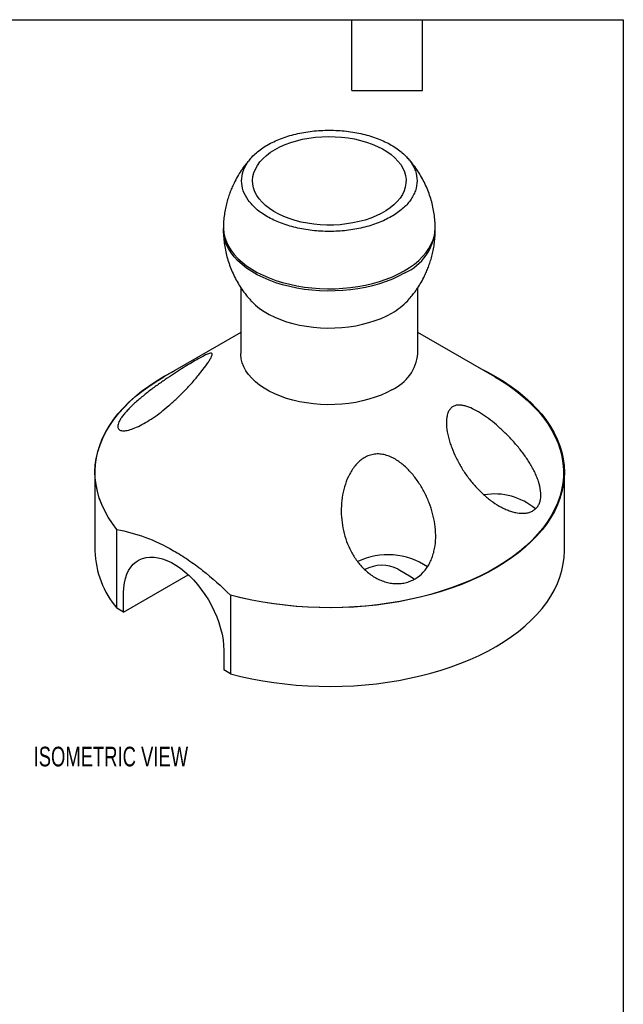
# Model space of a CAD drawing. Header units: millimetres. Extents: x 13 to 546, y 13 to 419.
# Tile 4 of 4: x 416 to 546, y 207 to 419. Entities that reach past the tile are written whole.
import ezdxf

# ---------------------------------------------------------------- set-up
doc = ezdxf.new("R2010")
doc.units = ezdxf.units.MM
doc.header["$LTSCALE"] = 2
doc.layers.add('TEXT', color=140, linetype='Continuous', lineweight=25)
doc.styles.add('SLDTEXTSTYLE0', font='TXT', dxfattribs={"width": 0.7})

msp = doc.modelspace()

# ---------------------------------------------------------------- linework, layer by layer
for p, q in [((463.800696, 361.461419), (463.800696, 347.242523)), ((501.900696, 347.242523), (501.900696, 361.452605)), ((463.800696, 351.79672), (447.21125, 342.216724)), ((518.490143, 342.216724), (501.900696, 351.79672)), ((432.431953, 321.693332), (432.431953, 304.769381)), ((533.422353, 304.769381), (533.422353, 321.693332)), ((437.167608, 292.444197), (437.167608, 309.368148)), ((438.595994, 291.619607), (452.502141, 299.647455)), ((497.64156, 300.84385), (500.469987, 299.211034)), ((438.595994, 291.619607), (438.595994, 295.767634)), ((461.576995, 295.276909), (461.576995, 278.352958)), ((438.595994, 291.619607), (437.167608, 292.444197)), ((460.148609, 283.325575), (460.148609, 279.177547)), ((461.576995, 278.352958), (460.148609, 279.177547))]:
    msp.add_line(p, q)
at = {"flags": 128}
for points in [[(471.176363, 391.159075), (472.223161, 391.713483), (473.348642, 392.213888), (474.544472, 392.656588), (475.801799, 393.038305), (477.111314, 393.356212), (478.46332, 393.607955), (479.84781, 393.791671), (481.254531, 393.906), (482.673071, 393.950095), (484.092925, 393.92363), (485.503582, 393.8268), (486.894598, 393.660323), (488.255675, 393.425431), (489.576735, 393.123864), (490.847997, 392.757853), (492.060051, 392.330109), (493.203922, 391.843798), (494.271141, 391.302522), (495.253807, 390.710287), (496.144644, 390.071478), (496.937058, 389.390825), (497.625182, 388.673366), (498.20392, 387.924415), (498.668989, 387.149515), (499.016944, 386.354404), (499.24521, 385.544969), (499.352097, 384.727202), (499.336813, 383.907158), (499.199472, 383.090908), (498.941091, 382.284496), (498.563581, 381.493891), (498.069739, 380.724947), (497.46322, 379.983358), (496.748516, 379.274613), (495.930917, 378.60396), (495.016476, 377.976364), (494.011964, 377.396471), (492.924818, 376.868576), (491.763087, 376.396586), (490.535372, 375.983996), (489.250762, 375.63386), (487.918768, 375.348771), (486.549252, 375.13084), (485.152353, 374.981679), (483.738413, 374.902394), (482.317902, 374.893571), (480.901334, 374.955275), (479.499199, 375.08705), (478.121878, 375.287921), (476.779567, 375.556399), (475.482204, 375.890497), (474.239395, 376.287743), (473.060342, 376.745194), (471.953772, 377.259463), (470.92788, 377.826744), (469.99026, 378.442837), (469.147854, 379.103179), (468.406899, 379.802883), (467.772881, 380.536767), (467.250494, 381.299399), (466.843605, 382.085132), (466.555228, 382.888148), (466.387496, 383.702503), (466.341652, 384.522168), (466.418035, 385.341073), (466.61608, 386.153156), (466.93432, 386.952405), (467.3704, 387.732902), (467.92109, 388.488868), (468.582314, 389.214707), (469.349176, 389.905046), (470.215998, 390.554772), (471.176363, 391.159075)], [(498.972408, 364.547729), (497.752591, 363.893199), (496.453265, 363.291818), (495.081364, 362.746794), (493.644207, 362.261035), (492.149461, 361.837132), (490.605103, 361.477348), (489.019372, 361.183602), (487.400728, 360.95746), (485.757808, 360.800131), (484.099377, 360.712453), (482.434284, 360.694894), (480.771413, 360.747548), (479.119635, 360.870133), (477.487764, 361.061996), (475.884507, 361.322114), (474.318418, 361.649097), (472.797852, 362.041202), (471.330922, 362.496337), (469.925455, 363.012072), (468.58895, 363.585658), (467.328537, 364.214032), (466.150942, 364.893844), (465.062448, 365.621464), (464.068861, 366.393012), (463.175484, 367.204371), (462.387082, 368.051212), (461.707863, 368.929016), (461.141449, 369.8331), (460.690864, 370.758641), (460.358511, 371.700699), (460.146164, 372.65425), (460.054956, 373.614206), (460.057658, 374.168991)], [(460.057831, 374.542702), (460.059248, 374.111991), (460.150439, 373.152216), (460.362746, 372.198845), (460.695037, 371.256963), (461.145537, 370.331597), (461.711843, 369.427683), (462.390935, 368.550044), (463.179188, 367.703363), (464.072397, 366.892157), (465.065797, 366.120754), (466.154087, 365.393271), (467.33146, 364.713587), (468.591635, 364.085331), (469.927889, 363.511854), (471.333091, 362.996215), (472.799745, 362.541166), (474.320024, 362.149135), (475.885819, 361.822213), (477.488774, 361.562145), (479.120338, 361.370318), (480.771804, 361.247756), (482.434362, 361.195112), (484.099142, 361.212667), (485.757261, 361.300329), (487.399872, 361.457629), (489.018211, 361.683727), (490.603643, 361.977418), (492.147711, 362.337135), (493.642174, 362.760957), (495.079061, 363.246625), (496.450704, 363.791547), (497.749785, 364.392815), (498.969373, 365.047221), (500.102961, 365.751274), (501.1445, 366.501218), (502.088434, 367.29305), (502.929727, 368.122547), (503.663889, 368.985283), (504.287004, 369.876654), (504.795747, 370.791905), (505.187403, 371.726152), (505.459884, 372.674411), (505.611734, 373.631623), (505.643576, 374.542145)], [(465.997686, 358.61608), (466.164452, 358.437414), (466.958117, 357.679504), (467.854851, 356.960918), (468.848839, 356.286319), (469.933634, 355.66008), (471.102202, 355.086263), (472.346963, 354.568589), (473.659844, 354.110416), (475.032332, 353.714716), (476.455525, 353.384053), (477.920193, 353.120574), (479.416838, 352.925986), (480.935752, 352.801552), (482.467085, 352.748079), (484.000907, 352.765913), (485.527268, 352.854939), (487.036271, 353.014579), (488.518129, 353.243799), (489.963232, 353.541111), (491.362207, 353.904587), (492.705982, 354.33187), (493.985841, 354.820189), (495.193485, 355.366378), (496.32108, 355.966893)], [(496.32108, 339.466236), (495.193485, 338.865721), (493.985841, 338.319533), (492.705982, 337.831213), (491.362207, 337.40393), (489.963232, 337.040454), (488.518129, 336.743142), (487.036271, 336.513923), (485.527268, 336.354282), (484.000907, 336.265256), (482.467085, 336.247422), (480.935752, 336.300896), (479.416838, 336.42533), (477.920193, 336.619917), (476.455525, 336.883397), (475.032332, 337.214059), (473.659844, 337.60976), (472.346963, 338.067932), (471.102202, 338.585606), (469.933634, 339.159423), (468.848839, 339.785662), (467.854851, 340.460262), (466.958117, 341.178847), (466.164452, 341.936757), (465.479004, 342.729078), (464.906218, 343.55067), (464.449809, 344.396205), (464.112737, 345.260199), (463.897188, 346.13705), (463.804559, 347.021069), (463.800696, 347.242523)], [(437.167608, 309.368148), (436.176878, 310.676708), (435.298352, 312.011708), (434.534139, 313.369944), (433.886073, 314.748158), (433.35571, 316.14304), (432.944322, 317.551244), (432.652897, 318.969389), (432.482135, 320.394072), (432.432444, 321.821873), (432.503945, 323.249365), (432.696465, 324.673123), (433.009544, 326.08973), (433.442428, 327.495784), (433.99408, 328.887912), (434.663175, 330.262773), (435.448108, 331.617066), (436.346994, 332.947541), (437.357677, 334.251006), (438.477729, 335.524331), (439.704464, 336.76446), (441.034937, 337.968418), (442.465955, 339.133314), (443.994083, 340.256353), (445.615653, 341.334839), (447.326774, 342.366183), (449.123338, 343.347912), (449.551011, 343.567878)], [(515.239785, 344.093725), (516.841094, 343.290451), (518.632651, 342.305678), (520.338513, 341.271434), (521.954584, 340.1902), (523.476986, 339.064573), (524.902066, 337.897254), (526.226402, 336.691043), (527.446817, 335.448837), (528.56038, 334.173617), (529.564421, 332.868443), (530.456528, 331.536448), (531.234561, 330.180828), (531.896652, 328.804838), (532.441212, 327.41178), (532.866935, 326.004997), (533.172798, 324.587866), (533.358067, 323.163787), (533.422299, 321.736179), (533.365337, 320.308469), (533.187321, 318.884082), (532.888675, 317.466438), (532.470118, 316.058938), (531.932654, 314.664962), (531.277573, 313.287854), (530.506447, 311.93092), (529.621126, 310.597417), (528.623737, 309.290544), (527.516672, 308.01344), (526.302588, 306.769168), (524.9844, 305.560715), (523.565271, 304.390982), (522.048607, 303.262776), (520.438049, 302.178805), (518.737462, 301.141671), (516.950927, 300.153862), (515.082732, 299.217749), (513.137361, 298.33558), (511.119483, 297.509471), (509.033941, 296.741405), (506.885741, 296.033226), (504.680039, 295.386633), (502.422128, 294.803179), (500.117427, 294.284263), (497.771468, 293.831131), (495.389881, 293.444871), (492.978384, 293.126409), (490.542762, 292.87651), (488.088862, 292.695774), (485.622574, 292.584634), (483.149816, 292.543357), (480.676524, 292.572043), (478.208634, 292.670622), (475.752069, 292.838858), (473.312724, 293.076347), (470.896455, 293.382519), (468.50906, 293.75664), (466.15627, 294.197811), (463.843732, 294.704973), (461.576995, 295.276909)], [(437.167608, 309.368148), (436.172539, 310.685826), (435.291432, 312.03027), (434.526439, 313.398199), (433.879428, 314.786272), (433.351978, 316.1911), (432.945376, 317.609254), (432.660617, 319.037272), (432.498394, 320.471666), (432.459105, 321.908935), (432.542844, 323.34557), (432.749408, 324.778064), (433.078292, 326.202918), (433.528693, 327.616655), (434.099512, 329.015823), (434.789354, 330.397005), (435.596536, 331.75683), (436.519087, 333.091977), (437.554755, 334.399187), (438.701011, 335.675269), (439.955056, 336.917107), (441.31383, 338.121669), (442.774013, 339.286014), (444.332043, 340.407299), (445.984113, 341.482787), (447.21125, 342.216724)], [(518.490143, 342.216724), (519.353825, 341.705573), (521.025403, 340.640177), (522.603778, 339.528415), (524.085098, 338.373002), (525.465746, 337.176758), (526.742351, 335.942605), (527.911797, 334.673555), (528.971228, 333.372706), (529.918057, 332.043235), (530.749974, 330.688387), (531.464946, 329.311471), (532.06123, 327.915847), (532.537367, 326.504924), (532.892197, 325.082145), (533.124853, 323.650986), (533.234766, 322.214939), (533.221669, 320.77751), (533.085594, 319.34221), (532.826872, 317.912542), (532.446135, 316.491997), (531.944314, 315.084044), (531.322632, 313.692118), (530.582608, 312.31962), (529.726049, 310.969899), (528.755046, 309.646252), (527.671969, 308.351909), (526.479463, 307.090031), (525.18044, 305.863698), (523.77807, 304.675905), (522.275777, 303.529551), (520.67723, 302.427436), (518.986332, 301.37225), (517.207209, 300.366569), (515.344207, 299.412849), (513.401873, 298.513418), (511.38495, 297.670472), (509.298362, 296.886069), (507.147202, 296.162124), (504.936724, 295.500404), (502.672324, 294.902526), (500.35953, 294.369949), (498.00399, 293.903972), (495.611453, 293.505735), (493.187761, 293.176208), (490.738832, 292.916197), (488.270644, 292.726337), (485.789224, 292.60709), (483.300629, 292.558748), (480.810936, 292.58143), (478.326223, 292.675079), (475.852556, 292.839467), (473.395975, 293.074193), (470.962477, 293.378683), (468.558003, 293.752195), (466.188425, 294.193816), (463.859527, 294.702468), (461.576995, 295.276909)], [(438.595994, 295.767634), (438.639376, 296.858069), (438.769174, 297.889637), (438.984341, 298.854031), (439.283147, 299.743487), (439.663184, 300.550844), (440.121393, 301.269601), (440.654086, 301.893971), (441.256972, 302.418928), (441.925198, 302.840244), (442.653384, 303.154528), (443.435666, 303.359249), (444.265747, 303.452759), (445.136943, 303.434304), (446.042239, 303.304034), (446.974347, 303.062997), (447.925763, 302.713134), (448.888824, 302.257262), (449.855779, 301.699051), (450.81884, 301.042995), (451.770255, 300.294378), (452.702364, 299.459226), (453.60766, 298.544263), (454.478856, 297.556856), (455.308937, 296.504956), (456.091219, 295.397031), (456.819405, 294.242002), (457.487631, 293.049168), (458.090517, 291.828134), (458.62321, 290.58873), (459.081419, 289.340935), (459.461456, 288.094797), (459.760262, 286.860347), (459.975429, 285.647526), (460.105227, 284.466098), (460.148609, 283.325575)], [(461.576995, 278.352958), (463.843732, 277.781021), (466.15627, 277.273859), (468.50906, 276.832688), (470.896455, 276.458568), (473.312724, 276.152396), (475.752069, 275.914907), (478.208634, 275.746671), (480.676524, 275.648091), (483.149816, 275.619406), (485.622574, 275.660682), (488.088862, 275.771822), (490.542762, 275.952558), (492.978384, 276.202457), (495.389881, 276.520919), (497.771468, 276.90718), (500.117427, 277.360312), (502.422128, 277.879227), (504.680039, 278.462682), (506.885741, 279.109275), (509.033941, 279.817454), (511.119483, 280.585519), (513.137361, 281.411628), (515.082732, 282.293798), (516.950927, 283.22991), (518.737462, 284.217719), (520.438049, 285.254854), (522.048607, 286.338825), (523.565271, 287.467031), (524.9844, 288.636764), (526.302588, 289.845216), (527.516672, 291.089488), (528.623737, 292.366593), (529.621126, 293.673465), (530.506447, 295.006969), (531.277573, 296.363902), (531.932654, 297.74101), (532.470118, 299.134987), (532.888675, 300.542486), (533.187321, 301.960131), (533.365337, 303.384517), (533.422353, 304.769381)], [(500.469987, 299.211034), (500.971124, 298.872306), (501.158636, 298.712115)]]:
    msp.add_lwpolyline(points, dxfattribs=at)
for centre, radius, start, end in [((494.52175, 374.757349), 11.137536, 293.5537297, 356.97184941), ((489.471175, 368.196662), 14.017434, 299.25323036, 316.92799835), ((492.380522, 348.183529), 9.566567, 294.32483164, 354.35502741), ((518.462454, 303.538037), 13.487517, 49.66340666, 99.81651135), ((452.107223, 305.256756), 19.681305, 181.41898231, 220.6171546), ((495.471403, 288.826918), 15.117323, 55.85951022, 115.52214707), ((494.173889, 294.246873), 7.452842, 62.27154165, 119.34092128)]:
    msp.add_arc(centre, radius, start, end)
for points, knots in [([(469.506409, 392.123119), (468.624821, 391.614189), (467.838888, 391.060592), (466.802913, 390.163458), (466.484212, 389.855288), (465.904423, 389.226881), (465.380227, 388.584671), (464.9661, 387.915132), (464.60804, 387.231673), (464.456602, 386.881136), (464.096563, 385.828654), (463.978046, 385.122166), (463.980015, 383.699681), (464.10452, 382.977668), (464.588456, 381.582753), (464.945947, 380.90365), (465.658243, 379.912967), (465.926436, 379.586519), (466.510969, 378.957134), (467.145695, 378.347825), (467.878909, 377.777911), (468.661852, 377.227889), (469.079649, 376.961986), (470.400819, 376.200847), (471.354042, 375.751082), (472.888828, 375.159971), (473.418043, 374.976959), (474.512643, 374.639723), (475.077946, 374.485816), (476.790813, 374.077568), (477.967274, 373.872211), (479.783682, 373.664175), (480.401085, 373.611465), (481.637216, 373.541879), (482.253823, 373.524903), (484.099386, 373.525937), (485.324127, 373.595411), (487.152527, 373.805999), (487.756952, 373.893828), (488.937405, 374.101303), (490.095118, 374.341209), (491.207885, 374.645217), (492.297796, 374.981824), (492.834133, 375.167606), (494.379556, 375.76488), (495.329162, 376.215951), (496.634968, 376.97031), (497.05033, 377.234814), (497.839881, 377.790813), (498.208999, 378.078851), (499.234935, 378.966893), (499.81427, 379.592819), (500.524372, 380.583193), (500.73494, 380.923486), (501.093338, 381.60751), (501.242404, 381.952581), (501.60107, 382.996781), (501.723005, 383.706193), (501.721726, 385.144244), (501.598997, 385.851657), (501.238644, 386.896012), (501.088933, 387.241316), (500.728868, 387.926154), (500.517803, 388.266086), (499.807036, 389.254757), (499.227045, 389.880342), (498.198724, 390.768706), (497.827561, 391.057678), (497.038505, 391.612187), (496.623255, 391.876148), (495.317177, 392.62933), (494.366594, 393.080219), (492.817636, 393.677595), (492.282037, 393.862665), (491.192877, 394.198292), (490.080336, 394.501579), (488.92166, 394.741054), (487.739562, 394.948134), (487.133354, 395.035817), (485.307708, 395.245007), (484.083514, 395.313947), (482.236828, 395.314043), (481.61952, 395.296732), (480.381303, 395.226309), (479.766092, 395.173389), (477.951894, 394.964615), (476.775556, 394.758763), (475.061188, 394.349077), (474.495431, 394.194613), (473.403093, 393.857291), (472.874656, 393.67419), (471.341359, 393.082537), (470.387998, 392.63205), (469.506409, 392.123119)], [0, 0, 0, 0, 0.03125, 0.03125, 0.046875, 0.046875, 0.0625, 0.078125, 0.078125, 0.09375, 0.09375, 0.125, 0.125, 0.15625, 0.15625, 0.1875, 0.1875, 0.203125, 0.203125, 0.21875, 0.234375, 0.234375, 0.25, 0.25, 0.28125, 0.28125, 0.296875, 0.296875, 0.3125, 0.3125, 0.34375, 0.34375, 0.359375, 0.359375, 0.375, 0.375, 0.40625, 0.40625, 0.421875, 0.421875, 0.4375, 0.453125, 0.453125, 0.46875, 0.46875, 0.5, 0.5, 0.515625, 0.515625, 0.53125, 0.53125, 0.5625, 0.5625, 0.578125, 0.578125, 0.59375, 0.59375, 0.625, 0.625, 0.65625, 0.65625, 0.671875, 0.671875, 0.6875, 0.6875, 0.71875, 0.71875, 0.734375, 0.734375, 0.75, 0.75, 0.78125, 0.78125, 0.796875, 0.796875, 0.8125, 0.828125, 0.828125, 0.84375, 0.84375, 0.875, 0.875, 0.890625, 0.890625, 0.90625, 0.90625, 0.9375, 0.9375, 0.953125, 0.953125, 0.96875, 0.96875, 1, 1, 1, 1]), ([(466.299446, 389.637624), (466.153342, 389.486916), (465.70205, 389.021403), (465.075072, 388.263286), (464.418045, 387.403035), (463.768461, 386.47442), (463.356721, 385.790144), (463.104782, 385.371444)], [0, 0, 0, 0, 0.11784487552, 0.36400507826, 0.55171379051, 0.72569872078, 1, 1, 1, 1]), ([(505.638667, 374.541728), (505.638799, 374.600207), (505.640044, 375.150599), (505.552129, 376.197154), (505.365847, 377.678162), (505.070005, 379.157719), (504.676066, 380.626306), (504.180863, 382.074679), (503.586445, 383.494163), (502.894097, 384.87615), (502.107568, 386.213793), (501.225667, 387.495652), (500.394048, 388.567464), (499.825002, 389.180427), (499.609755, 389.412287)], [0, 0, 0, 0, 0.0106961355, 0.1006699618, 0.1917382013, 0.2836994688, 0.3763912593, 0.4696830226, 0.5634703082, 0.6576698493, 0.7522155, 0.8470549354, 0.9421470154, 1, 1, 1, 1]), ([(463.104782, 385.371444), (462.844915, 384.900551), (462.478904, 384.237321), (462.004389, 383.219466), (461.626997, 382.328382), (461.228419, 381.237918), (460.866892, 380.062948), (460.55552, 378.803041), (460.306095, 377.476223), (460.140933, 376.095288), (460.059949, 375.110637), (460.061674, 374.588961), (460.061827, 374.542831)], [0, 0, 0, 0, 0.14190879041, 0.19987186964, 0.29636639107, 0.39727146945, 0.50621572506, 0.62070980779, 0.73969931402, 0.86229820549, 0.98782368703, 1, 1, 1, 1]), ([(460.062654, 373.494281), (460.062336, 373.405376), (460.06026, 372.824544), (460.148657, 371.747575), (460.335711, 370.266582), (460.631343, 368.787021), (461.025339, 367.318434), (461.520528, 365.870063), (462.114944, 364.450573), (462.807315, 363.068608), (463.593752, 361.730884), (464.475998, 360.449326), (465.285293, 359.403924), (465.830349, 358.815918), (466.021901, 358.609272)], [0, 0, 0, 0, 0.0162733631, 0.1063157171, 0.1974533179, 0.2894846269, 0.3822470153, 0.4756098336, 0.5694685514, 0.6637398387, 0.7583574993, 0.8532691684, 0.9484336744, 1, 1, 1, 1]), ([(502.59661, 362.573297), (502.856477, 363.044189), (503.222488, 363.707419), (503.697004, 364.725275), (504.074394, 365.616359), (504.472982, 366.706823), (504.834465, 367.881794), (505.146013, 369.141698), (505.394744, 370.468528), (505.562615, 371.849415), (505.646145, 372.964982), (505.640726, 373.617684), (505.639256, 373.794797)], [0, 0, 0, 0, 0.1371668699, 0.1931930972, 0.2864632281, 0.383996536, 0.4893003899, 0.599968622, 0.7149820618, 0.8334842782, 0.9548152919, 1, 1, 1, 1]), ([(499.700882, 358.620772), (499.746196, 358.667983), (500.095091, 359.03148), (500.625194, 359.682493), (501.283588, 360.541484), (501.932833, 361.470412), (502.344634, 362.154631), (502.59661, 362.573297)], [0, 0, 0, 0, 0.0399860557, 0.3078723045, 0.512148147, 0.7014889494, 1, 1, 1, 1]), ([(451.021713, 343.932717), (452.117226, 344.621463), (453.10422, 345.21754), (454.42978, 345.985047), (454.839289, 346.215641), (455.589202, 346.621687), (455.930472, 346.79772), (456.539829, 347.085693), (456.809499, 347.198148), (457.247193, 347.331416), (457.417555, 347.353984), (457.581229, 347.292087), (457.620141, 347.2548), (457.65978, 347.142053), (457.660978, 347.066635), (457.620508, 346.869561), (457.57804, 346.746254), (457.445689, 346.451231), (457.356315, 346.279941), (457.127493, 345.884857), (456.987222, 345.660177), (456.668416, 345.177697), (456.488706, 344.917745), (455.890957, 344.085455), (455.437722, 343.492733), (454.451416, 342.267679), (453.933211, 341.654063), (452.862667, 340.44203), (452.307211, 339.840686), (451.195361, 338.689288), (450.634079, 338.133588), (449.498665, 337.059989), (448.921068, 336.539287), (447.202538, 335.065337), (446.069836, 334.192164), (444.390947, 333.049022), (443.841094, 332.700643), (442.776294, 332.078139), (442.259237, 331.802549), (441.261201, 331.327572), (440.776608, 331.127153), (439.879635, 330.822265), (439.465173, 330.716226), (438.717589, 330.606445), (438.382487, 330.603708), (437.975593, 330.688722), (437.855195, 330.731703), (437.648105, 330.849048), (437.561128, 330.924009), (437.428183, 331.104774), (437.381728, 331.210531), (437.331734, 331.45419), (437.328294, 331.592898), (437.388967, 332.056177), (437.521198, 332.419769), (437.868454, 333.05186), (438.00751, 333.273638), (438.326353, 333.732138), (438.506679, 333.96984), (438.908501, 334.462102), (439.132089, 334.718805), (439.606496, 335.234119), (439.857869, 335.49369), (440.650866, 336.278311), (441.238209, 336.814809), (442.445488, 337.854687), (443.070529, 338.363684), (444.354721, 339.36635), (444.993476, 339.844156), (446.262419, 340.764674), (446.895513, 341.20923), (448.759433, 342.486093), (449.926199, 343.243972), (451.021713, 343.932717)], [0, 0, 0, 0, 0.0625, 0.0625, 0.09375, 0.09375, 0.125, 0.125, 0.15625, 0.15625, 0.1875, 0.1875, 0.203125, 0.203125, 0.21875, 0.21875, 0.234375, 0.234375, 0.25, 0.25, 0.265625, 0.265625, 0.28125, 0.28125, 0.3125, 0.3125, 0.34375, 0.34375, 0.375, 0.375, 0.40625, 0.40625, 0.4375, 0.4375, 0.5, 0.5, 0.53125, 0.53125, 0.5625, 0.5625, 0.59375, 0.59375, 0.625, 0.625, 0.65625, 0.65625, 0.671875, 0.671875, 0.6875, 0.6875, 0.703125, 0.703125, 0.71875, 0.71875, 0.75, 0.75, 0.765625, 0.765625, 0.78125, 0.78125, 0.796875, 0.796875, 0.8125, 0.8125, 0.84375, 0.84375, 0.875, 0.875, 0.90625, 0.90625, 0.9375, 0.9375, 1, 1, 1, 1]), ([(508.088042, 331.48841), (508.023014, 332.223603), (508.030781, 332.932935), (508.182693, 333.879111), (508.257856, 334.179136), (508.455427, 334.71739), (508.577293, 334.956639), (508.868096, 335.37385), (509.038777, 335.552099), (509.411109, 335.833889), (509.614051, 335.940171), (510.050594, 336.091637), (510.283305, 336.135938), (510.761338, 336.170528), (511.008525, 336.161476), (511.517771, 336.099401), (511.78119, 336.045882), (512.312957, 335.903084), (512.581818, 335.813937), (513.397316, 335.501712), (513.954527, 335.233478), (515.086653, 334.605156), (515.65253, 334.250192), (516.786895, 333.472886), (517.355344, 333.05035), (518.496058, 332.141461), (519.07182, 331.651766), (520.206098, 330.625177), (520.764818, 330.088582), (521.864096, 328.967023), (522.406078, 328.380463), (523.462077, 327.159346), (523.968561, 326.533682), (524.933057, 325.248192), (525.391176, 324.588441), (526.033592, 323.567139), (526.239938, 323.221587), (526.628104, 322.531914), (526.810946, 322.186226), (527.152275, 321.492685), (527.310775, 321.144834), (527.600633, 320.446387), (527.732627, 320.0938), (528.076564, 319.046856), (528.237014, 318.366479), (528.392194, 317.043995), (528.383722, 316.423058), (528.226217, 315.568753), (528.148884, 315.296788), (527.949, 314.796577), (527.826123, 314.565807), (527.534172, 314.14315), (527.363126, 313.949727), (526.983551, 313.612862), (526.77583, 313.469099), (526.32729, 313.227541), (526.086457, 313.129765), (525.572939, 312.979097), (525.29859, 312.926358), (524.455042, 312.83758), (523.858981, 312.867058), (522.923526, 313.028344), (522.606146, 313.101799), (521.972681, 313.282141), (521.654931, 313.389304), (521.017974, 313.635039), (520.698767, 313.773622), (520.059376, 314.080706), (519.737776, 314.250064), (518.784978, 314.794364), (518.165332, 315.204709), (516.955324, 316.108867), (516.36499, 316.6028), (515.213947, 317.670748), (514.661424, 318.237494), (513.609975, 319.420979), (513.10924, 320.039436), (512.157238, 321.32894), (511.703388, 322.00447), (510.863579, 323.384383), (510.477087, 324.088439), (509.772459, 325.525148), (509.454196, 326.257754), (509.034519, 327.380402), (508.904322, 327.758969), (508.669357, 328.511318), (508.563961, 328.886652), (508.286887, 330.009205), (508.153071, 330.753218), (508.088042, 331.48841)], [0, 0, 0, 0, 0.03125, 0.03125, 0.046875, 0.046875, 0.0625, 0.0625, 0.078125, 0.078125, 0.09375, 0.09375, 0.109375, 0.109375, 0.125, 0.125, 0.140625, 0.140625, 0.15625, 0.15625, 0.1875, 0.1875, 0.21875, 0.21875, 0.25, 0.25, 0.28125, 0.28125, 0.3125, 0.3125, 0.34375, 0.34375, 0.375, 0.375, 0.40625, 0.40625, 0.421875, 0.421875, 0.4375, 0.4375, 0.453125, 0.453125, 0.46875, 0.46875, 0.5, 0.5, 0.53125, 0.53125, 0.546875, 0.546875, 0.5625, 0.5625, 0.578125, 0.578125, 0.59375, 0.59375, 0.609375, 0.609375, 0.625, 0.625, 0.65625, 0.65625, 0.671875, 0.671875, 0.6875, 0.6875, 0.703125, 0.703125, 0.71875, 0.71875, 0.75, 0.75, 0.78125, 0.78125, 0.8125, 0.8125, 0.84375, 0.84375, 0.875, 0.875, 0.90625, 0.90625, 0.9375, 0.9375, 0.953125, 0.953125, 0.96875, 0.96875, 1, 1, 1, 1]), ([(486.300648, 319.134481), (486.551526, 319.892734), (486.858916, 320.629973), (487.421592, 321.684556), (487.626744, 322.027981), (488.069528, 322.683495), (488.307854, 322.997099), (489.081971, 323.887761), (489.685383, 324.419812), (490.695894, 325.020827), (491.055973, 325.191271), (491.792158, 325.449889), (492.169189, 325.539649), (492.941267, 325.639327), (493.339051, 325.648214), (494.117376, 325.589147), (494.502088, 325.52229), (495.264026, 325.3231), (495.640085, 325.190495), (496.363718, 324.877894), (496.714558, 324.69708), (497.398138, 324.294267), (497.732424, 324.070999), (498.376455, 323.594798), (498.68607, 323.342281), (499.583619, 322.547989), (500.140657, 321.969923), (501.187713, 320.733658), (501.669655, 320.084221), (502.554411, 318.744328), (502.958749, 318.051733), (503.695429, 316.623682), (504.029203, 315.884245), (504.614007, 314.379821), (504.863904, 313.619069), (505.276389, 312.079784), (505.439038, 311.301266), (505.666913, 309.723942), (505.729901, 308.939936), (505.74566, 307.384244), (505.698707, 306.612019), (505.531247, 305.462608), (505.45879, 305.080254), (505.281195, 304.333306), (505.175889, 303.96696), (504.930046, 303.249216), (504.789525, 302.897812), (504.469757, 302.211159), (504.289408, 301.874149), (503.690679, 300.903663), (503.219804, 300.314964), (502.108635, 299.272441), (501.484842, 298.835547), (500.449677, 298.328409), (500.086737, 298.184274), (499.349796, 297.95605), (498.972853, 297.870326), (498.202018, 297.755643), (497.804389, 297.726796), (497.011044, 297.728079), (496.617361, 297.757538), (495.835573, 297.869632), (495.447472, 297.952292), (494.676753, 298.169), (494.291379, 298.304426), (493.17375, 298.77432), (492.473608, 299.17152), (491.481767, 299.875904), (491.160506, 300.129749), (490.550275, 300.660696), (490.259385, 300.939047), (489.425748, 301.809508), (488.921132, 302.437643), (488.008567, 303.776096), (487.611063, 304.470698), (486.917004, 305.90404), (486.62062, 306.642849), (486.122782, 308.162407), (485.922502, 308.942346), (485.622315, 310.502242), (485.520583, 311.287351), (485.411137, 312.867758), (485.403555, 313.665947), (485.486867, 315.260052), (485.576939, 316.048422), (485.858521, 317.606479), (486.049769, 318.376227), (486.300648, 319.134481)], [0, 0, 0, 0, 0.03125, 0.03125, 0.046875, 0.046875, 0.0625, 0.0625, 0.09375, 0.09375, 0.109375, 0.109375, 0.125, 0.125, 0.140625, 0.140625, 0.15625, 0.15625, 0.171875, 0.171875, 0.1875, 0.1875, 0.203125, 0.203125, 0.21875, 0.21875, 0.25, 0.25, 0.28125, 0.28125, 0.3125, 0.3125, 0.34375, 0.34375, 0.375, 0.375, 0.40625, 0.40625, 0.4375, 0.4375, 0.46875, 0.46875, 0.484375, 0.484375, 0.5, 0.5, 0.515625, 0.515625, 0.53125, 0.53125, 0.5625, 0.5625, 0.59375, 0.59375, 0.609375, 0.609375, 0.625, 0.625, 0.640625, 0.640625, 0.65625, 0.65625, 0.671875, 0.671875, 0.6875, 0.6875, 0.71875, 0.71875, 0.734375, 0.734375, 0.75, 0.75, 0.78125, 0.78125, 0.8125, 0.8125, 0.84375, 0.84375, 0.875, 0.875, 0.90625, 0.90625, 0.9375, 0.9375, 0.96875, 0.96875, 1, 1, 1, 1]), ([(437.167608, 309.368148), (439.144993, 309.008707), (441.14551, 308.477175), (445.203905, 306.987392), (447.2619, 306.028259), (449.875844, 304.520997), (450.401047, 304.203894), (451.444148, 303.546006), (451.96347, 303.204433), (453.514984, 302.143129), (456.592179, 299.87408), (459.598249, 297.201832), (461.576995, 295.276909)], [0, 0, 0, 0, 0.25, 0.25, 0.5, 0.5, 0.5625, 0.5625, 0.625, 0.625, 0.75, 1, 1, 1, 1])]:
    msp.add_open_spline(points, degree=3, knots=knots)
at = {"layer": 'TEXT'}
for p, q in [((12.7, 419.1), (546.1, 419.1)), ((487.68, 403.86), (487.68, 419.1)), ((502.92, 403.86), (502.92, 419.1)), ((546.1, 419.1), (546.1, 12.7)), ((487.68, 403.86), (502.92, 403.86))]:
    msp.add_line(p, q, dxfattribs=at)

# ---------------------------------------------------------------- texts
at = {"layer": 'TEXT', "insert": (419.229283, 262.632574), "char_height": 4.23333333, "attachment_point": 1, "style": 'SLDTEXTSTYLE0'}
msp.add_mtext('ISOMETRIC VIEW', dxfattribs=at)

doc.saveas('drawing.dxf')
